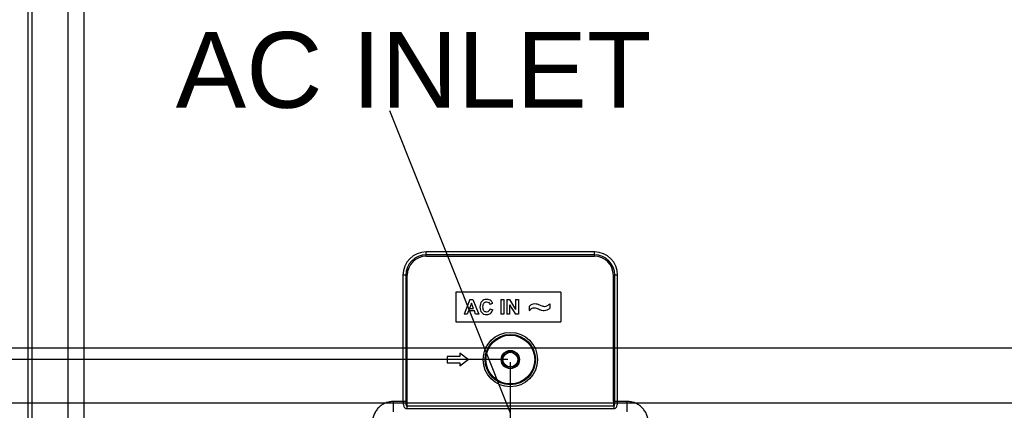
# Model space of a CAD drawing. Header units: millimetres. Extents: x -9020 to -2602, y 1105 to 6065.
# Tile 9 of 80: x -7507 to -7272, y 2838 to 2930. Entities that reach past the tile are written whole.
import ezdxf

# ---------------------------------------------------------------- set-up
doc = ezdxf.new("R2010")
doc.units = ezdxf.units.MM
doc.header["$LTSCALE"] = 65.395
doc.header["$PDSIZE"] = 0.05
doc.layers.get('0').update_dxf_attribs({"linetype": 'CONTINUOUS'})
doc.layers.get('Defpoints').update_dxf_attribs({"linetype": 'CONTINUOUS'})
doc.layers.add('02___PRT_ALL_AXES', color=7, linetype='CONTINUOUS')
doc.styles.get("Standard").update_dxf_attribs({"font": 'GOTHIC.TTF', "width": 0.5})
doc.dimstyles.new('ISO-25', dxfattribs={"dimtxt": 2.5, "dimasz": 2.5, "dimexe": 1.25, "dimexo": 0.625, "dimtad": 1, "dimtxsty": 'STANDARD', "dimcen": 2.5, "dimadec": 0, "dimazin": 0, "dimtfac": 1, "dimtmove": 0, "dimatfit": 3, "dimfxl": 1, "dimarcsym": 0})

# ---------------------------------------------------------------- blocks, each defined once
blk = doc.blocks.new('*D9')
at = {"color": 3, "lineweight": -2}
for p, q in [((-7637.35, 2848.98), (-7637.35, 2552.24)), ((-7389.98, 2848.98), (-7389.98, 2552.24)), ((-7404.98, 2553.49), (-7622.35, 2553.49))]:
    blk.add_line(p, q, dxfattribs=at)
at = {"color": 3}
for points in [[(-7622.35, 2555.99), (-7622.35, 2550.99), (-7637.35, 2553.49)], [(-7404.98, 2550.99), (-7404.98, 2555.99), (-7389.98, 2553.49)]]:
    blk.add_solid(points, dxfattribs=at)
at = {"layer": 'Defpoints', "color": 0}
for p in [(-7637.35, 2849.6), (-7389.98, 2849.6), (-7637.35, 2553.49)]:
    blk.add_point(p, dxfattribs=at)
at = {"color": 2, "insert": (-7513.66, 2571.45), "char_height": 20, "attachment_point": 5}
blk.add_mtext('247 [9,739]', dxfattribs=at)
blk = doc.blocks.new('*D10')
at = {"color": 3, "lineweight": -2}
for p, q in [((-7390.6, 2849.6), (-7807.72, 2849.6)), ((-7806.47, 2834.6), (-7806.47, 2637.48)), ((-7390.6, 2622.48), (-7807.72, 2622.48))]:
    blk.add_line(p, q, dxfattribs=at)
at = {"color": 3}
for points in [[(-7803.97, 2834.6), (-7808.97, 2834.6), (-7806.47, 2849.6)], [(-7808.97, 2637.48), (-7803.97, 2637.48), (-7806.47, 2622.48)]]:
    blk.add_solid(points, dxfattribs=at)
at = {"layer": 'Defpoints', "color": 0}
for p in [(-7389.98, 2849.6), (-7806.47, 2622.48), (-7389.98, 2622.48)]:
    blk.add_point(p, dxfattribs=at)
at = {"color": 2, "insert": (-7824.43, 2736.04), "char_height": 20, "attachment_point": 5, "rotation": 90}
blk.add_mtext('227 [8,942]', dxfattribs=at)
blk = doc.blocks.new('*D11')
at = {"color": 3, "lineweight": -2}
for p, q in [((-7637.35, 2838.63), (-7637.35, 2502.45)), ((-7209.98, 2838.63), (-7209.98, 2502.45)), ((-7224.98, 2503.7), (-7622.35, 2503.7))]:
    blk.add_line(p, q, dxfattribs=at)
at = {"color": 3}
for points in [[(-7622.35, 2506.2), (-7622.35, 2501.2), (-7637.35, 2503.7)], [(-7224.98, 2501.2), (-7224.98, 2506.2), (-7209.98, 2503.7)]]:
    blk.add_solid(points, dxfattribs=at)
at = {"layer": 'Defpoints', "color": 0}
for p in [(-7637.35, 2839.25), (-7209.98, 2839.25), (-7637.35, 2503.7)]:
    blk.add_point(p, dxfattribs=at)
at = {"color": 2, "insert": (-7423.66, 2521.66), "char_height": 20, "attachment_point": 5}
blk.add_mtext('427 [16,826]', dxfattribs=at)
blk = doc.blocks.new('*D12')
at = {"color": 3, "lineweight": -2}
for p, q in [((-7210.6, 2839.25), (-7738.66, 2839.25)), ((-7737.41, 2824.25), (-7737.41, 2637.48)), ((-7210.6, 2622.48), (-7738.66, 2622.48))]:
    blk.add_line(p, q, dxfattribs=at)
at = {"color": 3}
for points in [[(-7734.91, 2824.25), (-7739.91, 2824.25), (-7737.41, 2839.25)], [(-7739.91, 2637.48), (-7734.91, 2637.48), (-7737.41, 2622.48)]]:
    blk.add_solid(points, dxfattribs=at)
at = {"layer": 'Defpoints', "color": 0}
for p in [(-7209.98, 2839.25), (-7737.41, 2622.48), (-7209.98, 2622.48)]:
    blk.add_point(p, dxfattribs=at)
at = {"color": 2, "insert": (-7755.37, 2730.87), "char_height": 20, "attachment_point": 5, "rotation": 90}
blk.add_mtext('217 [8,534]', dxfattribs=at)
blk = doc.blocks.new('*D15')
at = {"color": 3, "lineweight": -2}
for p, q in [((-6472.32, 2852.35), (-7894.01, 2852.35)), ((-7892.76, 2837.35), (-7892.76, 2637.48)), ((-6472.32, 2622.48), (-7894.01, 2622.48))]:
    blk.add_line(p, q, dxfattribs=at)
at = {"color": 3}
for points in [[(-7890.26, 2837.35), (-7895.26, 2837.35), (-7892.76, 2852.35)], [(-7895.26, 2637.48), (-7890.26, 2637.48), (-7892.76, 2622.48)]]:
    blk.add_solid(points, dxfattribs=at)
at = {"layer": 'Defpoints', "color": 0}
for p in [(-6471.7, 2852.35), (-7892.76, 2622.48), (-6471.7, 2622.48)]:
    blk.add_point(p, dxfattribs=at)
at = {"color": 2, "insert": (-7910.72, 2737.42), "char_height": 20, "attachment_point": 5, "rotation": 90}
blk.add_mtext('230 [9,050]', dxfattribs=at)
blk = doc.blocks.new('*D16')
at = {"color": 3, "lineweight": -2}
for p, q in [((-7637.35, 3096.73), (-7637.35, 2411.46)), ((-6390.78, 3096.73), (-6390.78, 2411.46)), ((-6405.78, 2412.71), (-7622.35, 2412.71))]:
    blk.add_line(p, q, dxfattribs=at)
at = {"color": 3}
for points in [[(-7622.35, 2415.21), (-7622.35, 2410.21), (-7637.35, 2412.71)], [(-6405.78, 2410.21), (-6405.78, 2415.21), (-6390.78, 2412.71)]]:
    blk.add_solid(points, dxfattribs=at)
at = {"layer": 'Defpoints', "color": 0}
for p in [(-7637.35, 3097.35), (-6390.78, 3097.35), (-7637.35, 2412.71)]:
    blk.add_point(p, dxfattribs=at)
at = {"color": 2, "insert": (-7014.06, 2430.67), "char_height": 20, "attachment_point": 5}
blk.add_mtext('1247 [49,078]', dxfattribs=at)
blk = doc.blocks.new('*D17')
at = {"color": 3, "lineweight": -2}
for p, q in [((-6463.8, 3204.35), (-7949.19, 3204.35)), ((-7947.94, 3189.35), (-7947.94, 2637.48)), ((-6463.8, 2622.48), (-7949.19, 2622.48))]:
    blk.add_line(p, q, dxfattribs=at)
at = {"color": 3}
for points in [[(-7945.44, 3189.35), (-7950.44, 3189.35), (-7947.94, 3204.35)], [(-7950.44, 2637.48), (-7945.44, 2637.48), (-7947.94, 2622.48)]]:
    blk.add_solid(points, dxfattribs=at)
at = {"layer": 'Defpoints', "color": 0}
for p in [(-6463.18, 3204.35), (-7947.94, 2622.48), (-6463.18, 2622.48)]:
    blk.add_point(p, dxfattribs=at)
at = {"color": 2, "insert": (-7965.9, 2913.42), "char_height": 20, "attachment_point": 5, "rotation": 90}
blk.add_mtext('582 [22,908]', dxfattribs=at)

msp = doc.modelspace()

# ---------------------------------------------------------------- linework, layer by layer
at = {"color": 7, "linetype": 'Continuous'}
for p, q in [((-7504.68, 2724.9), (-7504.68, 3392.25)), ((-7503.74, 2724.9), (-7503.74, 3392.25)), ((-7495.22, 3324.85), (-7495.22, 2726.95)), ((-7491.46, 3324.85), (-7491.46, 2726.95)), ((-7409.98, 2874.16), (-7409.98, 2875.18)), ((-7369.98, 2875.18), (-7409.98, 2875.18)), ((-7369.98, 2874.5), (-7409.98, 2874.5)), ((-7409.98, 2874.16), (-7369.98, 2874.16)), ((-7369.98, 2874.16), (-7369.98, 2875.18)), ((-7415.51, 2869.65), (-7415.51, 2839.65)), ((-7414.49, 2869.65), (-7415.51, 2869.65)), ((-7414.83, 2869.65), (-7414.83, 2839.65)), ((-7414.49, 2839.65), (-7414.49, 2869.65)), ((-7365.47, 2839.65), (-7365.47, 2869.65)), ((-7364.45, 2869.65), (-7365.47, 2869.65)), ((-7365.13, 2839.65), (-7365.13, 2869.65)), ((-7364.45, 2839.65), (-7364.45, 2869.65)), ((-7404.98, 2850.35), (-7404.98, 2848.85)), ((-7401.98, 2850.35), (-7404.98, 2850.35)), ((-7401.98, 2851.1), (-7401.98, 2850.35)), ((-7399.98, 2849.6), (-7401.98, 2851.1)), ((-7404.98, 2848.85), (-7401.98, 2848.85)), ((-7401.98, 2848.1), (-7399.98, 2849.6)), ((-7401.98, 2848.85), (-7401.98, 2848.1)), ((-7417.74, 2837.16), (-7417.74, 2839.65)), ((-7415.51, 2839.65), (-7417.74, 2839.65)), ((-7414.83, 2839.65), (-7415.51, 2839.65)), ((-7414.83, 2839.65), (-7414.49, 2839.65)), ((-7414.57, 2838.63), (-7414.57, 2837.95)), ((-7414.57, 2838.63), (-7365.38, 2838.63)), ((-7362.22, 2839.65), (-7365.47, 2839.65)), ((-7365.38, 2838.63), (-7365.38, 2837.95)), ((-7362.22, 2837.16), (-7362.22, 2839.65)), ((-7414.57, 2837.95), (-7365.38, 2837.95))]:
    msp.add_line(p, q, dxfattribs=at)
msp.add_line((-7418.71, 2908.81), (-7389.98, 2836.94))
for radius in [6.47, 5.99, 1.75]:
    msp.add_circle((-7389.98, 2849.6), radius, dxfattribs=at)
for centre, radius, start, end in [((-7409.98, 2869.65), 5.53, 90, 180), ((-7409.98, 2869.65), 4.85, 90, 180), ((-7409.98, 2869.65), 4.51, 90, 180), ((-7369.98, 2869.65), 5.53, 0, 90), ((-7369.98, 2869.65), 4.85, 0, 90), ((-7369.98, 2869.65), 4.51, 0, 90)]:
    msp.add_arc(centre, radius, start, end, dxfattribs=at)
for points, knots in [([(-7417.74, 2839.65), (-7418.06, 2839.65), (-7418.72, 2839.59), (-7419.66, 2839.31), (-7420.54, 2838.85), (-7421.31, 2838.24), (-7421.94, 2837.48), (-7422.41, 2836.62), (-7422.7, 2835.67), (-7422.77, 2835.02), (-7422.77, 2834.69)], [0, 0, 0, 0, 0.12501, 0.250017, 0.375021, 0.50002, 0.625017, 0.750011, 0.875005, 1, 1, 1, 1]), ([(-7415.51, 2839.65), (-7415.51, 2839.46), (-7415.48, 2839.09), (-7415.39, 2838.65), (-7415.25, 2838.32), (-7415.08, 2838.12), (-7414.85, 2837.98), (-7414.67, 2837.95), (-7414.57, 2837.95)], [0, 0, 0, 0, 0.262954, 0.513035, 0.631514, 0.748087, 0.869803, 1, 1, 1, 1]), ([(-7414.83, 2839.65), (-7414.83, 2839.6), (-7414.83, 2839.5), (-7414.82, 2839.35), (-7414.81, 2839.2), (-7414.81, 2839.05), (-7414.8, 2838.92), (-7414.79, 2838.82), (-7414.78, 2838.75), (-7414.77, 2838.69), (-7414.75, 2838.64), (-7414.71, 2838.61), (-7414.64, 2838.61), (-7414.59, 2838.62), (-7414.57, 2838.63)], [0, 0, 0, 0, 0.126271, 0.252429, 0.378377, 0.504032, 0.629307, 0.691748, 0.753962, 0.815654, 0.84612, 0.876229, 0.937096, 1, 1, 1, 1]), ([(-7414.57, 2838.63), (-7414.53, 2838.8), (-7414.49, 2839.14), (-7414.49, 2839.48), (-7414.49, 2839.65)], [0, 0, 0, 0, 0.499656, 1, 1, 1, 1]), ([(-7365.47, 2839.65), (-7365.47, 2839.48), (-7365.46, 2839.14), (-7365.43, 2838.8), (-7365.38, 2838.63)], [0, 0, 0, 0, 0.500344, 1, 1, 1, 1]), ([(-7365.38, 2837.95), (-7365.29, 2837.95), (-7365.1, 2837.98), (-7364.87, 2838.12), (-7364.71, 2838.32), (-7364.57, 2838.65), (-7364.47, 2839.09), (-7364.45, 2839.46), (-7364.45, 2839.65)], [0, 0, 0, 0, 0.130178, 0.25189, 0.368466, 0.486947, 0.737039, 1, 1, 1, 1]), ([(-7365.38, 2838.63), (-7365.36, 2838.62), (-7365.31, 2838.61), (-7365.25, 2838.61), (-7365.21, 2838.64), (-7365.19, 2838.67), (-7365.18, 2838.71), (-7365.17, 2838.76), (-7365.17, 2838.82), (-7365.16, 2838.92), (-7365.15, 2839.05), (-7365.14, 2839.2), (-7365.13, 2839.35), (-7365.13, 2839.5), (-7365.13, 2839.6), (-7365.13, 2839.65)], [0, 0, 0, 0, 0.06289, 0.123747, 0.153851, 0.184317, 0.21511, 0.246077, 0.308289, 0.370726, 0.495994, 0.621643, 0.747584, 0.873736, 1, 1, 1, 1]), ([(-7357.19, 2834.69), (-7357.19, 2835.02), (-7357.25, 2835.67), (-7357.54, 2836.62), (-7358.01, 2837.48), (-7358.65, 2838.24), (-7359.42, 2838.85), (-7360.29, 2839.31), (-7361.24, 2839.59), (-7361.89, 2839.65), (-7362.22, 2839.65)], [0, 0, 0, 0, 0.124994, 0.249988, 0.374982, 0.499979, 0.624979, 0.749982, 0.87499, 1, 1, 1, 1])]:
    msp.add_open_spline(points, degree=3, knots=knots, dxfattribs=at)
at = {"layer": '02___PRT_ALL_AXES', "color": 7, "linetype": 'Continuous'}
for p, q in [((-7402.98, 2865.6), (-7402.98, 2858.6)), ((-7377.98, 2865.6), (-7402.98, 2865.6)), ((-7377.98, 2865.6), (-7377.98, 2858.6)), ((-7399.61, 2863.85), (-7400.98, 2860.35)), ((-7399.25, 2863.03), (-7399.72, 2861.74)), ((-7399.61, 2863.85), (-7398.87, 2863.85)), ((-7398.77, 2861.74), (-7399.25, 2863.03)), ((-7398.87, 2863.85), (-7397.47, 2860.35)), ((-7394.18, 2862.89), (-7394.87, 2862.72)), ((-7392.22, 2863.85), (-7392.22, 2860.35)), ((-7392.22, 2863.85), (-7391.52, 2863.85)), ((-7391.52, 2863.85), (-7391.52, 2860.35)), ((-7390.84, 2863.85), (-7390.84, 2860.35)), ((-7390.84, 2863.85), (-7390.15, 2863.85)), ((-7390.18, 2862.63), (-7388.77, 2860.35)), ((-7390.18, 2862.63), (-7390.18, 2860.35)), ((-7390.15, 2863.85), (-7388.72, 2861.51)), ((-7388.72, 2863.85), (-7388.72, 2861.51)), ((-7388.72, 2863.85), (-7388.06, 2863.85)), ((-7388.06, 2863.85), (-7388.06, 2860.35)), ((-7385.48, 2862.24), (-7385.48, 2861.26)), ((-7380.59, 2862.83), (-7380.59, 2861.81)), ((-7400.23, 2860.35), (-7400.98, 2860.35)), ((-7399.94, 2861.15), (-7400.23, 2860.35)), ((-7398.54, 2861.15), (-7399.94, 2861.15)), ((-7399.72, 2861.74), (-7398.77, 2861.74)), ((-7398.23, 2860.35), (-7398.54, 2861.15)), ((-7397.47, 2860.35), (-7398.23, 2860.35)), ((-7394.85, 2861.64), (-7394.17, 2861.42)), ((-7391.52, 2860.35), (-7392.22, 2860.35)), ((-7390.18, 2860.35), (-7390.84, 2860.35)), ((-7388.06, 2860.35), (-7388.77, 2860.35)), ((-7402.98, 2858.6), (-7377.98, 2858.6))]:
    msp.add_line(p, q, dxfattribs=at)
for radius in [5.8, 2.17, 2]:
    msp.add_circle((-7389.98, 2849.6), radius, dxfattribs=at)
for points in [[(-7396.76, 2863.43), (-7397.06, 2863.1), (-7397.21, 2862.65), (-7397.21, 2862.07)], [(-7397.21, 2862.07), (-7397.21, 2861.52), (-7397.07, 2861.08), (-7396.77, 2860.77)], [(-7395.58, 2863.91), (-7396.07, 2863.91), (-7396.46, 2863.75), (-7396.76, 2863.43)], [(-7396.49, 2862.12), (-7396.49, 2862.54), (-7396.41, 2862.84), (-7396.25, 2863.03)], [(-7396.25, 2861.18), (-7396.41, 2861.36), (-7396.49, 2861.68), (-7396.49, 2862.12)], [(-7396.25, 2863.03), (-7396.08, 2863.21), (-7395.87, 2863.31), (-7395.61, 2863.31)], [(-7395.61, 2863.31), (-7395.43, 2863.31), (-7395.27, 2863.25), (-7395.13, 2863.15)], [(-7394.53, 2863.53), (-7394.8, 2863.78), (-7395.15, 2863.91), (-7395.58, 2863.91)], [(-7395.13, 2863.15), (-7395, 2863.04), (-7394.92, 2862.9), (-7394.87, 2862.72)], [(-7394.18, 2862.89), (-7394.26, 2863.17), (-7394.38, 2863.38), (-7394.53, 2863.53)], [(-7384.15, 2862.81), (-7384.7, 2862.81), (-7385.14, 2862.62), (-7385.48, 2862.24)], [(-7383.55, 2862.73), (-7383.76, 2862.78), (-7383.96, 2862.81), (-7384.15, 2862.81)], [(-7382.65, 2862.39), (-7383.04, 2862.56), (-7383.34, 2862.67), (-7383.55, 2862.73)], [(-7382.16, 2862.22), (-7382.27, 2862.24), (-7382.43, 2862.3), (-7382.65, 2862.39)], [(-7381.82, 2862.17), (-7381.94, 2862.17), (-7382.05, 2862.19), (-7382.16, 2862.22)], [(-7381.18, 2862.36), (-7381.4, 2862.23), (-7381.62, 2862.17), (-7381.82, 2862.17)], [(-7380.59, 2862.83), (-7380.76, 2862.64), (-7380.96, 2862.48), (-7381.18, 2862.36)], [(-7396.77, 2860.77), (-7396.47, 2860.45), (-7396.09, 2860.29), (-7395.62, 2860.29)], [(-7395.63, 2860.89), (-7395.88, 2860.89), (-7396.09, 2860.99), (-7396.25, 2861.18)], [(-7395.14, 2861.07), (-7395.28, 2860.95), (-7395.44, 2860.89), (-7395.63, 2860.89)], [(-7395.62, 2860.29), (-7395.24, 2860.29), (-7394.93, 2860.38), (-7394.69, 2860.57)], [(-7394.85, 2861.64), (-7394.91, 2861.38), (-7395.01, 2861.19), (-7395.14, 2861.07)], [(-7394.69, 2860.57), (-7394.45, 2860.75), (-7394.27, 2861.04), (-7394.17, 2861.42)], [(-7385.48, 2861.26), (-7385.21, 2861.52), (-7384.99, 2861.69), (-7384.81, 2861.78)], [(-7384.81, 2861.78), (-7384.63, 2861.86), (-7384.44, 2861.91), (-7384.23, 2861.91)], [(-7384.23, 2861.91), (-7383.98, 2861.91), (-7383.67, 2861.82), (-7383.29, 2861.65)], [(-7383.29, 2861.65), (-7382.91, 2861.48), (-7382.64, 2861.38), (-7382.46, 2861.33)], [(-7382.46, 2861.33), (-7382.29, 2861.29), (-7382.11, 2861.27), (-7381.91, 2861.27)], [(-7381.91, 2861.27), (-7381.66, 2861.27), (-7381.42, 2861.31), (-7381.21, 2861.4)], [(-7381.21, 2861.4), (-7381, 2861.48), (-7380.8, 2861.62), (-7380.59, 2861.81)]]:
    msp.add_open_spline(points, degree=3, dxfattribs=at)

# ---------------------------------------------------------------- texts
at = {"insert": (-7469.58, 2927.42), "char_height": 18, "width": 193.5782, "attachment_point": 1}
msp.add_mtext('{\\fArial|b0|i0|c162|p34;\\W1;AC INLET}', dxfattribs=at)

# ---------------------------------------------------------------- dimensions: what is measured, and where the dimension line sits
for base, p1, p2, picture, middle in [((-7947.94, 2622.48), (-6463.18, 3204.35), (-6463.18, 2622.48), '*D17', (-7965.9, 2913.42)), ((-7892.76, 2622.48), (-6471.7, 2852.35), (-6471.7, 2622.48), '*D15', (-7910.72, 2737.42))]:
    dim = msp.add_linear_dim(base=base, p1=p1, p2=p2, angle=90, dimstyle='ISO-25', override={"dimtxt": 20, "dimasz": 15, "dimgap": 5, "dimdec": 0, "dimclrd": 3, "dimclre": 3, "dimclrt": 2, "dimadec": 1, "dimtp": 0.3, "dimtm": 0.3, "dimtofl": 0})
    dim.commit()
    dim.dimension.update_dxf_attribs({"geometry": picture, "text_midpoint": middle})
for base, p1, p2, picture, middle in [((-7637.35, 2412.71), (-6390.78, 3097.35), (-7637.35, 3097.35), '*D16', (-7014.06, 2430.67)), ((-7637.35, 2503.7), (-7209.98, 2839.25), (-7637.35, 2839.25), '*D11', (-7423.66, 2521.66))]:
    dim = msp.add_linear_dim(base=base, p1=p1, p2=p2, dimstyle='ISO-25', override={"dimtxt": 20, "dimasz": 15, "dimgap": 5, "dimdec": 0, "dimclrd": 3, "dimclre": 3, "dimclrt": 2, "dimadec": 1, "dimtp": 0.3, "dimtm": 0.3, "dimtofl": 0})
    dim.commit()
    dim.dimension.update_dxf_attribs({"geometry": picture, "text_midpoint": middle})
for base, p1, p2, picture, middle in [((-7806.47, 2622.48), (-7389.98, 2849.6), (-7389.98, 2622.48), '*D10', (-7806.47, 2736.04)), ((-7737.41, 2622.48), (-7209.98, 2839.25), (-7209.98, 2622.48), '*D12', (-7737.41, 2730.87))]:
    dim = msp.add_linear_dim(base=base, p1=p1, p2=p2, angle=90, dimstyle='ISO-25', override={"dimtxt": 20, "dimasz": 15, "dimgap": 5, "dimdec": 0, "dimclrd": 3, "dimclre": 3, "dimclrt": 2, "dimadec": 1, "dimtp": 0.3, "dimtm": 0.3, "dimtofl": 0})
    dim.commit()
    dim.dimension.update_dxf_attribs({"geometry": picture, "text_midpoint": middle, "dimtype": 160})
dim = msp.add_linear_dim(base=(-7637.35, 2553.49), p1=(-7389.98, 2849.6), p2=(-7637.35, 2849.6), dimstyle='ISO-25', override={"dimtxt": 20, "dimasz": 15, "dimgap": 5, "dimdec": 0, "dimclrd": 3, "dimclre": 3, "dimclrt": 2, "dimadec": 1, "dimtp": 0.3, "dimtm": 0.3, "dimtofl": 0})
dim.commit()
dim.dimension.update_dxf_attribs({"geometry": '*D9', "text_midpoint": (-7513.66, 2553.49), "dimtype": 160})

doc.saveas('drawing.dxf')
